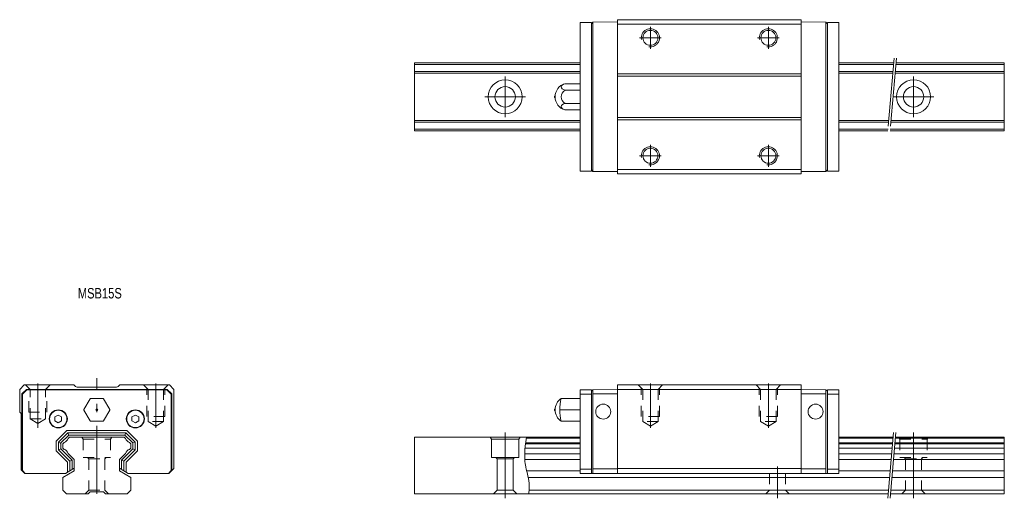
# Model space of a CAD drawing. Header units: inches. Extents: x -157 to 60, y 156 to 262.
import ezdxf

# ---------------------------------------------------------------- set-up
doc = ezdxf.new("R2010")
doc.units = ezdxf.units.IN
for name, pattern in [('CENTER', [22.8, 15, -3, 1.8, -3]), ('DASHED', [4.8, 2.4, -2.4]), ('PHANTOM', [27.6, 15, -3, 1.8, -3, 1.8, -3])]:
    doc.linetypes.add(name, pattern=pattern)
doc.layers.add('Unnamed [1]', color=7, linetype='Continuous', lineweight=0)
doc.styles.add('CK_TEXT_STYLE_0104', font='txt', dxfattribs={"width": 0.8, "height": 2.3})

msp = doc.modelspace()

# ---------------------------------------------------------------- linework, layer by layer
at = {"layer": 'Unnamed [1]', "color": 4, "linetype": 'Continuous', "lineweight": 0}
for p, q in [((-30.7, 261.38), (-33.2, 261.38)), ((-33.2, 228.58), (-33.2, 261.38)), ((-30.7, 261.1), (-30.4, 261.4)), ((-30.7, 228.58), (-30.7, 261.38)), ((-30.7, 228.86), (-30.7, 261.1)), ((-24.95, 261.48), (-30.4, 261.4)), ((-30.4, 228.55), (-30.4, 261.4)), ((15.55, 261.98), (-24.95, 261.98)), ((-24.95, 227.98), (-24.95, 261.98)), ((-24.95, 261.48), (-24.95, 228.48)), ((15.55, 260.98), (-24.95, 260.98)), ((15.55, 227.98), (15.55, 261.98)), ((15.55, 261.48), (15.55, 228.48)), ((15.55, 261.48), (21, 261.4)), ((21.3, 261.1), (21, 261.4)), ((21, 228.55), (21, 261.4)), ((21.3, 228.58), (21.3, 261.38)), ((21.3, 261.38), (23.8, 261.38)), ((21.3, 228.86), (21.3, 261.1)), ((23.8, 228.58), (23.8, 261.38)), ((-33.2, 252.48), (-69.7, 252.48)), ((-69.7, 252.48), (-69.7, 237.48)), ((-33.2, 252.08), (-69.7, 252.08)), ((35.95, 252.48), (23.8, 252.48)), ((35.92, 252.08), (23.8, 252.08)), ((60.3, 252.08), (36.42, 252.08)), ((60.3, 252.48), (36.46, 252.48)), ((60.3, 252.48), (60.3, 237.48)), ((-33.2, 250.58), (-69.7, 250.58)), ((-33.2, 250.18), (-69.7, 250.18)), ((15.55, 250.05), (-24.95, 250.05)), ((15.55, 249.55), (-24.95, 249.55)), ((35.79, 250.58), (23.8, 250.58)), ((35.75, 250.18), (23.8, 250.18)), ((60.3, 250.18), (36.26, 250.18)), ((60.3, 250.58), (36.29, 250.58)), ((-36.52, 247.86), (-33.2, 247.86)), ((-33.2, 247.86), (-33.2, 242.09)), ((-33.2, 246.42, 2.5), (-36.52, 246.42, 2.5)), ((-33.2, 243.53, 2.5), (-36.52, 243.53, 2.5)), ((-36.52, 242.09), (-33.2, 242.09)), ((-33.2, 239.78), (-69.7, 239.78)), ((-33.2, 239.38), (-69.7, 239.38)), ((15.55, 240.4), (-24.95, 240.4)), ((15.55, 239.9), (-24.95, 239.9)), ((34.84, 239.78), (23.8, 239.78)), ((34.81, 239.38), (23.8, 239.38)), ((60.3, 239.38), (35.31, 239.38)), ((60.3, 239.78), (35.35, 239.78)), ((-33.2, 237.88), (-69.7, 237.88)), ((-33.2, 237.48), (-69.7, 237.48)), ((34.68, 237.88), (23.8, 237.88)), ((34.64, 237.48), (23.8, 237.48)), ((60.3, 237.48), (35.15, 237.48)), ((60.3, 237.88), (35.18, 237.88)), ((-30.7, 228.58), (-33.2, 228.58)), ((-30.7, 228.86), (-30.4, 228.55)), ((-24.95, 228.48), (-30.4, 228.55)), ((15.55, 228.98), (-24.95, 228.98)), ((15.55, 227.98), (-24.95, 227.98)), ((15.55, 228.48), (21, 228.55)), ((21.3, 228.86), (21, 228.55)), ((21.3, 228.58), (23.8, 228.58)), ((-155.7, 181.48), (-156.7, 180.48)), ((-156.7, 180.48), (-156.7, 175.48)), ((-156.2, 179.48), (-155.2, 180.48)), ((-156.1, 179.44), (-155.16, 180.38)), ((-144.78, 181.48), (-155.7, 181.48)), ((-139.7, 180.48), (-155.2, 180.48)), ((-155.16, 180.38), (-139.7, 180.38)), ((-144.57, 181.27), (-144.78, 181.48)), ((-135.54, 180.98), (-143.86, 180.98)), ((-139.7, 180.48), (-124.2, 180.48)), ((-124.24, 180.38), (-139.7, 180.38)), ((-134.83, 181.27), (-134.62, 181.48)), ((-123.7, 181.48), (-134.62, 181.48)), ((-123.3, 179.44), (-124.24, 180.38)), ((-123.2, 179.48), (-124.2, 180.48)), ((-122.7, 180.48), (-123.7, 181.48)), ((-122.7, 180.48), (-122.7, 163.08)), ((-30.7, 180.38), (-33.2, 180.38)), ((-33.2, 161.98), (-33.2, 180.38)), ((-30.7, 180.1), (-30.4, 180.41)), ((-30.7, 180.38), (-30.7, 161.98)), ((-24.95, 180.48), (-30.4, 180.41)), ((-30.4, 161.98), (-30.4, 180.41)), ((-24.95, 161.98), (-24.95, 181.48)), ((15.55, 181.48), (-24.95, 181.48)), ((15.55, 180.48), (-24.95, 180.48)), ((-24.95, 161.98), (-24.95, 180.48)), ((15.55, 161.98), (15.55, 181.48)), ((15.55, 161.98), (15.55, 180.48)), ((15.55, 180.48), (21, 180.41)), ((21, 161.98), (21, 180.41)), ((21.3, 180.1), (21, 180.41)), ((21.3, 180.38), (21.3, 161.98)), ((21.3, 180.38), (23.8, 180.38)), ((23.8, 161.98), (23.8, 180.38)), ((-156.2, 162.58), (-156.2, 179.48)), ((-156.1, 179.44), (-156.1, 162.62)), ((-142.53, 176.08), (-141.2, 178.38)), ((-138.37, 178.48), (-141.03, 178.48)), ((-136.87, 176.08), (-138.2, 178.38)), ((-123.3, 179.44), (-123.3, 162.62)), ((-123.2, 162.58), (-123.2, 179.48)), ((-33.2, 178.48), (-37.36, 178.48)), ((-30.7, 179.45), (-33.2, 179.45)), ((-33.2, 178.48), (-33.2, 173.48)), ((-30.7, 161.98), (-30.7, 180.1)), ((-24.95, 179.48), (-30.4, 179.48)), ((15.55, 179.48), (21, 179.48)), ((21.3, 161.98), (21.3, 180.1)), ((21.3, 179.45), (23.8, 179.45)), ((-141.2, 173.58), (-142.53, 175.88)), ((-138.2, 173.58), (-136.87, 175.88)), ((-33.2, 175.98), (-37.65, 175.98)), ((-156.7, 175.48), (-156.4, 175.18)), ((-156.4, 175.18), (-156.4, 162.78)), ((-148.2, 174.84), (-148.95, 174.41)), ((-148.95, 173.54), (-148.95, 174.41)), ((-147.45, 174.41), (-148.2, 174.84)), ((-147.45, 173.54), (-147.45, 174.41)), ((-131.2, 174.84), (-131.95, 174.41)), ((-131.95, 173.54), (-131.95, 174.41)), ((-130.45, 174.41), (-131.2, 174.84)), ((-130.45, 173.54), (-130.45, 174.41)), ((-148.95, 173.54), (-148.2, 173.11)), ((-148.2, 173.11), (-147.45, 173.54)), ((-138.37, 173.48), (-141.03, 173.48)), ((-131.95, 173.54), (-131.2, 173.11)), ((-131.2, 173.11), (-130.45, 173.54)), ((-33.2, 173.48), (-37.36, 173.48)), ((-146.31, 171.41), (-148.63, 169.09)), ((-146.1, 170.91), (-148.13, 168.88)), ((-145.89, 170.41), (-147.63, 168.67)), ((-146.31, 171.41), (-139.7, 171.41)), ((-146.1, 170.91), (-133.3, 170.91)), ((-146.1, 170.91), (-145.89, 170.41)), ((-145.72, 169.98), (-146.01, 169.68)), ((-145.89, 170.41), (-139.7, 170.41)), ((-145.72, 169.98), (-133.68, 169.98)), ((-133.09, 171.41), (-139.7, 171.41)), ((-133.51, 170.41), (-139.7, 170.41)), ((-133.68, 169.98), (-133.39, 169.68)), ((-133.3, 170.91), (-133.51, 170.41)), ((-133.51, 170.41), (-131.77, 168.67)), ((-133.3, 170.91), (-131.27, 168.88)), ((-133.09, 171.41), (-130.77, 169.09)), ((-33.2, 169.98), (-69.7, 169.98)), ((-69.7, 169.98), (-69.7, 157.48)), ((-52.99, 169.98), (-52.7, 169.48)), ((-52.7, 169.48), (-52.7, 165.48)), ((-52.7, 169.48), (-46.7, 169.48)), ((-46.41, 169.98), (-46.7, 169.48)), ((-46.7, 169.48), (-46.7, 165.48)), ((-33.2, 169.75), (-45.04, 169.75)), ((35.8, 169.98), (23.8, 169.98)), ((35.78, 169.75), (23.8, 169.75)), ((60.3, 169.75), (36.28, 169.75)), ((60.3, 169.98), (36.3, 169.98)), ((60.3, 169.98), (60.3, 157.48)), ((-148.63, 169.09), (-148.63, 166.97)), ((-148.13, 168.88), (-147.63, 168.59)), ((-148.13, 168.88), (-148.13, 167.18)), ((-148.13, 167.18), (-147.63, 167.38)), ((-145.63, 164.68), (-148.13, 167.18)), ((-147.63, 168.67), (-147.63, 167.38)), ((-145.13, 164.88), (-147.63, 167.38)), ((-146.91, 168.79), (-147.2, 168.49)), ((-147.2, 168.49), (-147.2, 167.56)), ((-146.91, 167.27), (-147.2, 167.56)), ((-134.27, 164.88), (-131.77, 167.38)), ((-133.77, 164.68), (-131.27, 167.18)), ((-132.49, 168.79), (-132.2, 168.49)), ((-132.49, 167.27), (-132.2, 167.56)), ((-132.2, 168.49), (-132.2, 167.56)), ((-131.27, 168.88), (-131.77, 168.67)), ((-131.77, 168.67), (-131.77, 167.38)), ((-131.27, 167.18), (-131.77, 167.38)), ((-131.27, 168.88), (-131.27, 167.18)), ((-130.77, 169.09), (-130.77, 166.97)), ((-33.2, 167.56), (-45.33, 167.56)), ((-33.2, 168.49), (-45.23, 168.49)), ((-33.2, 168.72), (-45.2, 168.72)), ((35.69, 168.72), (23.8, 168.72)), ((35.67, 168.49), (23.8, 168.49)), ((35.59, 167.56), (23.8, 167.56)), ((60.3, 167.56), (36.09, 167.56)), ((60.3, 168.49), (36.17, 168.49)), ((60.3, 168.72), (36.19, 168.72)), ((-146.13, 164.47), (-148.63, 166.97)), ((-144.7, 165.06), (-146.01, 166.37)), ((-144.7, 165.06, 3), (-144.7, 162.52, 3)), ((-134.7, 165.06), (-133.39, 166.37)), ((-134.7, 165.06), (-134.7, 162.52)), ((-133.27, 164.47), (-130.77, 166.97)), ((-52.7, 165.48), (-46.7, 165.48)), ((-51.75, 165.48), (-51.45, 165.18)), ((-51.45, 165.18), (-47.95, 165.18)), ((-51.45, 165.18), (-51.45, 158.28)), ((-47.95, 165.18), (-47.65, 165.48)), ((-47.95, 165.18), (-47.95, 158.28)), ((-33.2, 166.3), (-45.4, 166.3)), ((-33.2, 165.06), (-45.38, 165.06)), ((35.48, 166.3), (23.8, 166.3)), ((35.37, 165.06), (23.8, 165.06)), ((60.3, 165.06), (35.87, 165.06)), ((60.3, 166.3), (35.98, 166.3)), ((-155.6, 161.98), (-156.4, 162.78)), ((-144.7, 163.1), (-146.64, 161.98)), ((-146.13, 164.47), (-146.13, 162.27)), ((-145.63, 164.68), (-145.13, 164.88)), ((-145.63, 164.68), (-145.63, 162.56)), ((-145.13, 164.88), (-145.13, 162.85)), ((-134.7, 163.1), (-132.76, 161.98)), ((-133.77, 164.68), (-134.27, 164.88)), ((-134.27, 164.88), (-134.27, 162.85)), ((-133.77, 164.68), (-133.77, 162.56)), ((-133.27, 164.47), (-133.27, 162.27)), ((-122.7, 163.08), (-123.8, 161.98)), ((-33.2, 162.9), (-30.7, 162.9)), ((-24.95, 162.98), (-30.4, 162.98)), ((15.55, 163.08), (-24.95, 163.08)), ((15.55, 162.98), (21, 162.98)), ((23.8, 162.9), (21.3, 162.9)), ((-156.2, 162.58), (-155.6, 161.98)), ((-156.1, 162.62), (-155.46, 161.98)), ((-151.19, 161.98), (-155.6, 161.98)), ((-146.64, 161.98), (-155.46, 161.98)), ((-144.7, 162.52), (-147.2, 161.08)), ((-147.2, 161.08), (-147.2, 158.28)), ((-134.7, 162.52), (-132.2, 161.08)), ((-132.76, 161.98), (-123.94, 161.98)), ((-132.2, 161.08), (-132.2, 158.28)), ((-128.21, 161.98), (-123.8, 161.98)), ((-123.3, 162.62), (-123.94, 161.98)), ((-123.2, 162.58), (-123.8, 161.98)), ((-33.2, 162.52), (-44.97, 162.52)), ((35.02, 161.08), (-44.64, 161.08)), ((-33.2, 161.98), (-30.7, 161.98)), ((-24.95, 161.98), (-30.7, 161.98)), ((15.55, 161.98), (-24.95, 161.98)), ((15.55, 161.98), (21.3, 161.98)), ((23.8, 161.98), (21.3, 161.98)), ((35.15, 162.52), (23.8, 162.52)), ((60.3, 161.08), (35.52, 161.08)), ((60.3, 162.52), (35.65, 162.52)), ((-147.2, 158.28), (-146.4, 157.48)), ((-146.4, 157.48), (-141.6, 157.48)), ((-141.2, 157.88), (-141.6, 157.48)), ((-141.2, 157.88), (-138.2, 157.88)), ((-138.2, 157.88), (-137.8, 157.48)), ((-137.8, 157.48), (-133, 157.48)), ((-133, 157.48), (-132.2, 158.28)), ((34.7, 157.48), (-69.7, 157.48)), ((-51.45, 158.28), (-52.25, 157.48)), ((-51.45, 158.28), (-47.95, 158.28)), ((-47.95, 158.28), (-47.15, 157.48)), ((34.77, 158.28), (-44.43, 158.28)), ((60.3, 157.48), (35.21, 157.48)), ((60.3, 158.28), (35.28, 158.28))]:
    msp.add_line(p, q, dxfattribs=at)
at = {"layer": 'Unnamed [1]', "color": 253, "linetype": 'CENTER', "lineweight": 0}
for p, q in [((-17.7, 255.58), (-17.7, 260.38)), ((8.3, 255.58), (8.3, 260.38)), ((-15.3, 257.98), (-20.1, 257.98)), ((10.7, 257.98), (5.9, 257.98)), ((-49.7, 240.48), (-49.7, 249.48)), ((40.3, 240.48), (40.3, 249.48)), ((-54.2, 244.98), (-45.2, 244.98)), ((35.8, 244.98), (44.8, 244.98)), ((-17.7, 229.58), (-17.7, 234.38)), ((8.3, 229.58), (8.3, 234.38)), ((-15.3, 231.98), (-20.1, 231.98)), ((10.7, 231.98), (5.9, 231.98)), ((-139.7, 157.48), (-139.7, 182.98)), ((-152.7, 172.01), (-152.7, 181.78)), ((-126.7, 172.01), (-126.7, 181.78)), ((-17.7, 172.01), (-17.7, 181.78)), ((8.3, 172.01), (8.3, 181.78)), ((-49.7, 170.98), (-49.7, 156.48)), ((40.3, 170.98), (40.3, 156.48)), ((10.3, 163.48), (10.3, 156.48))]:
    msp.add_line(p, q, dxfattribs=at)
at = {"layer": 'Unnamed [1]', "color": 253, "linetype": 'PHANTOM', "lineweight": 0}
for p, q in [((36.04, 253.48), (34.55, 236.48)), ((36.55, 253.48), (35.06, 236.48)), ((35.89, 170.98), (34.62, 156.48)), ((36.39, 170.98), (35.12, 156.48))]:
    msp.add_line(p, q, dxfattribs=at)
at = {"layer": 'Unnamed [1]', "color": 253, "linetype": 'DASHED', "lineweight": 0}
for p, q in [((-155.4, 181.48), (-154.4, 180.48)), ((-154.7, 175.48), (-154.7, 180.78)), ((-154.4, 180.48), (-151, 180.48)), ((-154.4, 173.98), (-154.4, 180.48)), ((-151, 180.48), (-150, 181.48)), ((-151, 173.98), (-151, 180.48)), ((-150.7, 175.48), (-150.7, 180.78)), ((-128.4, 180.48), (-129.4, 181.48)), ((-128.7, 174.48), (-128.7, 180.78)), ((-128.4, 173.38), (-128.4, 180.48)), ((-125, 180.48), (-128.4, 180.48)), ((-124, 181.48), (-125, 180.48)), ((-125, 173.38), (-125, 180.48)), ((-124.7, 174.48), (-124.7, 180.78)), ((-19.4, 180.48), (-20.4, 181.48)), ((-19.7, 174.48), (-19.7, 180.78)), ((-16, 180.48), (-19.4, 180.48)), ((-19.4, 173.38), (-19.4, 180.48)), ((-15, 181.48), (-16, 180.48)), ((-16, 173.38), (-16, 180.48)), ((-15.7, 174.48), (-15.7, 180.78)), ((6.6, 180.48), (5.6, 181.48)), ((6.3, 174.48), (6.3, 180.78)), ((10, 180.48), (6.6, 180.48)), ((6.6, 173.38), (6.6, 180.48)), ((11, 181.48), (10, 180.48)), ((10, 173.38), (10, 180.48)), ((10.3, 174.48), (10.3, 180.78)), ((-154.7, 175.48), (-150.7, 175.48)), ((-152.7, 173), (-154.4, 173.98)), ((-154.4, 173.98), (-151, 173.98)), ((-152.7, 173), (-151, 173.98)), ((-124.7, 174.48), (-128.7, 174.48)), ((-15.7, 174.48), (-19.7, 174.48)), ((10.3, 174.48), (6.3, 174.48)), ((-125, 173.38), (-128.4, 173.38)), ((-126.7, 172.4), (-128.4, 173.38)), ((-126.7, 172.4), (-125, 173.38)), ((-17.7, 172.4), (-19.4, 173.38)), ((-16, 173.38), (-19.4, 173.38)), ((-17.7, 172.4), (-16, 173.38)), ((8.3, 172.4), (6.6, 173.38)), ((10, 173.38), (6.6, 173.38)), ((8.3, 172.4), (10, 173.38)), ((-142.99, 169.98), (-142.7, 169.48)), ((-142.7, 169.48), (-136.7, 169.48)), ((-142.7, 169.48), (-142.7, 165.48)), ((-136.41, 169.98), (-136.7, 169.48)), ((-136.7, 169.48), (-136.7, 165.48)), ((37.01, 169.98), (37.3, 169.48)), ((37.3, 169.48), (37.3, 165.48)), ((37.3, 169.48), (43.3, 169.48)), ((43.59, 169.98), (43.3, 169.48)), ((43.3, 169.48), (43.3, 165.48)), ((-142.7, 165.48), (-136.7, 165.48)), ((-141.75, 165.48), (-141.45, 165.18)), ((-141.45, 165.18), (-141.45, 158.28)), ((-141.45, 165.18), (-137.95, 165.18)), ((-141.45, 165.18), (-137.95, 165.18)), ((-137.95, 165.18), (-137.65, 165.48)), ((-137.95, 165.18), (-137.95, 158.28)), ((37.3, 165.48), (43.3, 165.48)), ((38.25, 165.48), (38.55, 165.18)), ((38.55, 165.18), (42.05, 165.18)), ((38.55, 165.18), (38.55, 158.28)), ((42.05, 165.18), (42.35, 165.48)), ((42.05, 165.18), (42.05, 158.28)), ((8.55, 161.98), (8.55, 158.28)), ((12.05, 161.98), (12.05, 158.28)), ((-141.45, 158.28), (-142.25, 157.48)), ((-141.45, 158.28), (-137.95, 158.28)), ((-137.95, 158.28), (-137.15, 157.48)), ((8.55, 158.28), (7.75, 157.48)), ((8.55, 158.28), (12.05, 158.28)), ((12.05, 158.28), (12.85, 157.48)), ((38.55, 158.28), (37.75, 157.48)), ((38.55, 158.28), (42.05, 158.28)), ((42.05, 158.28), (42.85, 157.48))]:
    msp.add_line(p, q, dxfattribs=at)
at = {"layer": 'Unnamed [1]', "color": 4, "linetype": 'Continuous', "lineweight": 0}
msp.add_lwpolyline([(-45.01, 169.98), (-45.17, 168.89), (-45.28, 167.99), (-45.35, 167.26), (-45.4, 166.45), (-45.4, 165.84), (-45.39, 165.22), (-45.35, 164.65), (-45.28, 164.07), (-45.25, 163.88), (-45.16, 163.37), (-45.05, 162.87), (-44.94, 162.36), (-44.81, 161.85), (-44.7, 161.35), (-44.59, 160.84), (-44.5, 160.34), (-44.43, 159.83), (-44.4, 159.33), (-44.39, 159.12), (-44.39, 158.92), (-44.4, 158.71), (-44.41, 158.51), (-44.43, 158.3), (-44.45, 158.09), (-44.48, 157.89), (-44.51, 157.68), (-44.54, 157.48)], dxfattribs=at)
for centre, radius in [((-17.7, 257.98), 1.65), ((8.3, 257.98), 1.65), ((-49.7, 244.98), 3.75), ((40.3, 244.98), 3.75), ((-49.7, 244.98), 2.25), ((40.3, 244.98), 2.25), ((-17.7, 231.98), 1.65), ((8.3, 231.98), 1.65), ((-148.2, 173.98), 2), ((-148.2, 173.98), 1.9), ((-139.7, 175.98), 0.233), ((-131.2, 173.98), 2), ((-131.2, 173.98), 1.9), ((-28.1, 175.58), 1.65), ((18.7, 175.58), 1.65)]:
    msp.add_circle(centre, radius, dxfattribs=at)
at = {"layer": 'Unnamed [1]', "color": 253, "linetype": 'Continuous', "lineweight": 0}
for centre in [(-17.7, 257.98), (8.3, 257.98), (-17.7, 231.98), (8.3, 231.98)]:
    msp.add_arc(centre, 2, 260, 190, dxfattribs=at)
at = {"layer": 'Unnamed [1]', "color": 4, "linetype": 'Continuous', "lineweight": 0}
for centre, radius, start, end in [((-35.7, 244.98), 3, 105.7932, 179.987), ((-38.6, 244.98), 0.25, 111.3333, 248.6667), ((-35.7, 244.98, 2.5), 1.66, 119.4962, 240.5038), ((-35.7, 244.98), 3, 179.987, 254.2068), ((-143.86, 181.98), 1, 224.9999, 270), ((-135.54, 181.98), 1, 270, 315.0001), ((-141.03, 178.28), 0.2, 90, 150), ((-138.37, 178.28), 0.2, 30, 90), ((-35.7, 175.98), 3, 123.5339, 179.987), ((-26.8, 175.97), 10.85, 166.6495, 193.3036), ((-142.36, 175.98), 0.2, 150, 210), ((-137.04, 175.98), 0.2, 330, 30), ((-38.6, 175.98), 0.25, 111.3333, 248.6667), ((-35.7, 175.98), 3, 179.987, 236.4193), ((-141.03, 173.68), 0.2, 210, 270), ((-138.37, 173.68), 0.2, 270, 330), ((-147.34, 170.12), 1.4, 288.0011, 341.9989), ((-132.06, 170.12), 1.4, 198.0011, 251.9989), ((-147.34, 165.94), 1.4, 18.0011, 71.9989), ((-132.06, 165.94), 1.4, 108.0011, 161.999)]:
    msp.add_arc(centre, radius, start, end, dxfattribs=at)
at = {"layer": 'Unnamed [1]', "color": 4, "linetype": 'Continuous', "lineweight": 0, "extrusion": (0, -0.866025, -0.5)}
msp.add_arc((-35.7, -122.49, -214.66), 1.66, 119.4962, 240.5038, dxfattribs=at)
at = {"layer": 'Unnamed [1]', "color": 4, "linetype": 'Continuous', "lineweight": 0, "extrusion": (0, 0.866025, -0.5)}
msp.add_arc((35.7, 122.49, 209.66), 1.66, 299.4962, 60.5038, dxfattribs=at)

# ---------------------------------------------------------------- texts
at = {"layer": 'Unnamed [1]', "color": 4, "lineweight": 0, "insert": (-143.9, 202.83), "char_height": 2.3, "attachment_point": 1, "line_spacing_factor": 1.2, "style": 'CK_TEXT_STYLE_0104'}
msp.add_mtext('MSB15S', dxfattribs=at)

doc.saveas('drawing.dxf')
